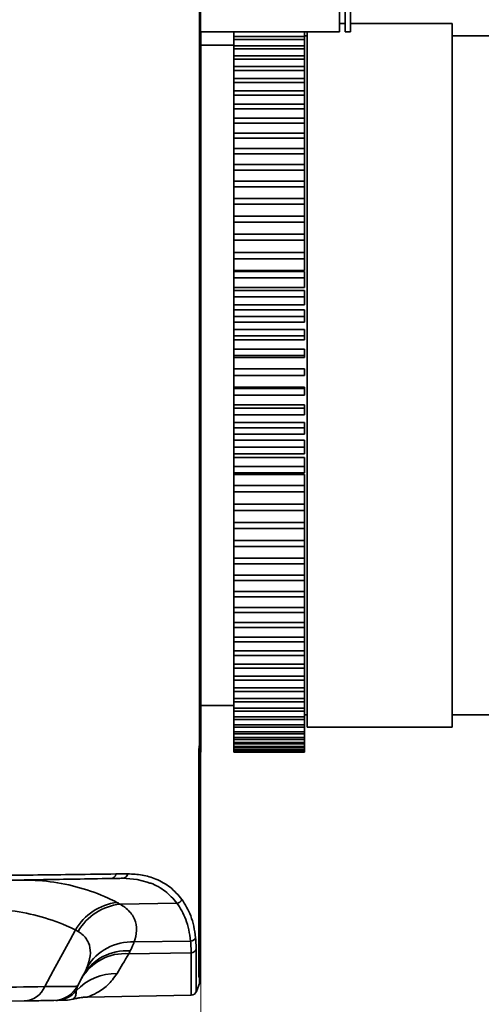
# Model space of a CAD drawing. Header units: millimetres. Extents: x 0 to 1118, y 0 to 864.
# Tile 77 of 250: x 224 to 245, y 437 to 482. Entities that reach past the tile are written whole.
import ezdxf

# ---------------------------------------------------------------- set-up
doc = ezdxf.new("R2010")
doc.units = ezdxf.units.MM
doc.styles.add('SLDTEXTSTYLE0', font='TXT', dxfattribs={"width": 0.605})
doc.dimstyles.new('SLDDIMSTYLE3', dxfattribs={"dimtxt": 4.233333, "dimasz": 4.572, "dimexe": 0, "dimexo": 0.0625, "dimgap": 1.058333, "dimtad": 0, "dimtih": 1, "dimtoh": 1, "dimdec": 1, "dimlfac": 4, "dimrnd": 1e-09, "dimzin": 4, "dimdsep": 46, "dimtxsty": 'SLDTEXTSTYLE0', "dimsah": 1, "dimcen": 0.09, "dimadec": 0, "dimazin": 1, "dimtfac": 1, "dimtofl": 0, "dimtmove": 0, "dimatfit": 3, "dimfxl": 1, "dimfrac": 2, "dimtolj": 1, "dimtzin": 12, "dimarcsym": 0})
doc.dimstyles.new('SLDDIMSTYLE5', dxfattribs={"dimtxt": 4.233333, "dimasz": 4.572, "dimexe": 0, "dimexo": 0.0625, "dimgap": 1.058333, "dimtad": 0, "dimtih": 1, "dimtoh": 1, "dimdec": 1, "dimlfac": 4, "dimrnd": 1e-09, "dimzin": 12, "dimdsep": 46, "dimtxsty": 'SLDTEXTSTYLE0', "dimsah": 1, "dimcen": 0.09, "dimadec": 0, "dimazin": 3, "dimtfac": 1, "dimtofl": 0, "dimtmove": 0, "dimatfit": 3, "dimfxl": 1, "dimfrac": 2, "dimtolj": 1, "dimtzin": 12, "dimarcsym": 0})

# ---------------------------------------------------------------- blocks, each defined once
blk = doc.blocks.new('_D_11')
at = {"color": 7, "linetype": 'Continuous', "lineweight": 0}
for p, q in [((231.805, 449.405), (231.805, 413.606)), ((213.923, 433.618), (213.923, 413.606)), ((257.162, 418.455), (255.707, 418.455)), ((255.707, 418.455), (255.707, 411.958)), ((265.246, 418.455), (266.701, 418.455)), ((266.701, 418.455), (266.701, 411.958)), ((213.923, 415.207), (231.805, 415.207)), ((231.805, 415.207), (241.964, 415.207)), ((255.707, 411.958), (257.162, 411.958)), ((266.701, 411.958), (265.246, 411.958))]:
    blk.add_line(p, q, dxfattribs=at)
at = {"color": 7, "linetype": 'Continuous', "lineweight": 18}
for points in [[(213.923, 415.207), (218.495, 414.445), (218.495, 415.969)], [(231.805, 415.207), (227.233, 415.969), (227.233, 414.445)]]:
    blk.add_solid(points, dxfattribs=at)
at = {"color": 7, "linetype": 'Continuous', "lineweight": 18, "char_height": 4.2333, "attachment_point": 1, "style": 'SLDTEXTSTYLE0'}
for s, insert in [('71.5', (242.933, 417.415)), ('2.8', (257.162, 417.415))]:
    blk.add_mtext(s, dxfattribs=dict(at, insert=insert))
blk = doc.blocks.new('_D_12')
at = {"color": 7, "linetype": 'Continuous', "lineweight": 0}
for p, q in [((156.168, 534.567), (154.713, 534.567)), ((154.713, 534.567), (154.713, 528.07)), ((167.486, 534.567), (168.942, 534.567)), ((168.942, 534.567), (168.942, 528.07)), ((77.298, 503.387), (77.298, 532.919)), ((231.805, 451.829), (231.805, 532.919)), ((77.298, 531.319), (137.737, 531.319)), ((231.805, 531.319), (171.366, 531.319)), ((154.713, 528.07), (156.168, 528.07)), ((168.942, 528.07), (167.486, 528.07))]:
    blk.add_line(p, q, dxfattribs=at)
at = {"color": 7, "linetype": 'Continuous', "lineweight": 18}
for points in [[(77.298, 531.319), (81.87, 530.557), (81.87, 532.081)], [(231.805, 531.319), (227.233, 532.081), (227.233, 530.557)]]:
    blk.add_solid(points, dxfattribs=at)
at = {"color": 7, "linetype": 'Continuous', "lineweight": 18, "char_height": 4.2333, "attachment_point": 1, "style": 'SLDTEXTSTYLE0'}
for s, insert in [('618.0', (138.706, 533.527)), ('24.3', (156.168, 533.527))]:
    blk.add_mtext(s, dxfattribs=dict(at, insert=insert))

msp = doc.modelspace()

# ---------------------------------------------------------------- linework, layer by layer
at = {"color": 7, "linetype": 'Continuous', "lineweight": 35}
for p, q in [((238.105, 486.776), (238.105, 481.474)), ((238.355, 481.474), (238.355, 486.776)), ((238.605, 486.776), (238.605, 481.474)), ((238.355, 481.849), (238.105, 481.849)), ((243.228, 481.849), (238.605, 481.849)), ((243.228, 465.849), (243.228, 481.849)), ((231.744, 481.474), (238.105, 481.474)), ((231.805, 481.474), (231.805, 481.255)), ((233.305, 481.474), (233.305, 481.255)), ((236.507, 481.255), (236.507, 481.474)), ((236.637, 465.849), (236.637, 481.474)), ((238.605, 481.474), (238.355, 481.474)), ((231.805, 481.255), (231.744, 481.255)), ((231.805, 481.121), (231.744, 481.121)), ((231.805, 481.255), (231.805, 481.121)), ((231.805, 481.121), (231.805, 480.84)), ((236.507, 481.255), (233.305, 481.255)), ((233.305, 481.255), (233.305, 481.121)), ((236.507, 481.121), (233.305, 481.121)), ((233.305, 481.121), (233.305, 480.84)), ((236.637, 481.287), (236.507, 481.287)), ((236.507, 481.121), (236.507, 481.255)), ((236.507, 480.84), (236.507, 481.121)), ((257.93, 481.287), (243.228, 481.287)), ((231.805, 480.84), (231.744, 480.84)), ((231.805, 480.693), (231.744, 480.693)), ((233.305, 480.859), (231.805, 480.859)), ((231.805, 480.84), (231.805, 480.693)), ((231.805, 480.693), (231.805, 480.385)), ((236.507, 480.84), (233.305, 480.84)), ((233.305, 480.84), (233.305, 480.693)), ((236.507, 480.693), (233.305, 480.693)), ((233.305, 480.693), (233.305, 480.385)), ((236.507, 480.693), (236.507, 480.84)), ((236.507, 480.385), (236.507, 480.693)), ((231.805, 480.385), (231.744, 480.385)), ((231.805, 480.224), (231.744, 480.224)), ((231.805, 480.385), (231.805, 480.224)), ((231.805, 480.224), (231.805, 479.89)), ((236.507, 480.385), (233.305, 480.385)), ((233.305, 480.385), (233.305, 480.224)), ((236.507, 480.224), (233.305, 480.224)), ((233.305, 480.224), (233.305, 479.89)), ((236.507, 480.224), (236.507, 480.385)), ((236.507, 479.89), (236.507, 480.224)), ((231.805, 479.89), (231.744, 479.89)), ((231.805, 479.716), (231.744, 479.716)), ((231.805, 479.89), (231.805, 479.716)), ((231.805, 479.716), (231.805, 479.356)), ((236.507, 479.89), (233.305, 479.89)), ((233.305, 479.89), (233.305, 479.716)), ((236.507, 479.716), (233.305, 479.716)), ((233.305, 479.716), (233.305, 479.356)), ((236.507, 479.716), (236.507, 479.89)), ((236.507, 479.356), (236.507, 479.716)), ((231.805, 479.356), (231.744, 479.356)), ((231.805, 479.17), (231.744, 479.17)), ((231.805, 479.356), (231.805, 479.17)), ((231.805, 479.17), (231.805, 478.785)), ((236.507, 479.356), (233.305, 479.356)), ((233.305, 479.356), (233.305, 479.17)), ((236.507, 479.17), (233.305, 479.17)), ((233.305, 479.17), (233.305, 478.785)), ((236.507, 479.17), (236.507, 479.356)), ((236.507, 478.785), (236.507, 479.17)), ((231.805, 478.785), (231.744, 478.785)), ((231.805, 478.785), (231.805, 478.587)), ((236.507, 478.785), (233.305, 478.785)), ((233.305, 478.785), (233.305, 478.587)), ((236.507, 478.587), (236.507, 478.785)), ((231.805, 478.587), (231.744, 478.587)), ((231.805, 478.587), (231.805, 478.179)), ((236.507, 478.587), (233.305, 478.587)), ((233.305, 478.587), (233.305, 478.179)), ((236.507, 478.179), (236.507, 478.587)), ((231.805, 478.179), (231.744, 478.179)), ((231.805, 477.969), (231.744, 477.969)), ((231.805, 478.179), (231.805, 477.969)), ((231.805, 477.969), (231.805, 477.539)), ((236.507, 478.179), (233.305, 478.179)), ((233.305, 478.179), (233.305, 477.969)), ((236.507, 477.969), (233.305, 477.969)), ((233.305, 477.969), (233.305, 477.539)), ((236.507, 477.969), (236.507, 478.179)), ((236.507, 477.539), (236.507, 477.969)), ((231.805, 477.539), (231.744, 477.539)), ((231.805, 477.539), (231.805, 477.318)), ((236.507, 477.539), (233.305, 477.539)), ((233.305, 477.539), (233.305, 477.318)), ((236.507, 477.318), (236.507, 477.539)), ((231.805, 477.318), (231.744, 477.318)), ((231.805, 477.318), (231.805, 476.867)), ((236.507, 477.318), (233.305, 477.318)), ((233.305, 477.318), (233.305, 476.867)), ((236.507, 476.867), (236.507, 477.318)), ((231.805, 476.867), (231.744, 476.867)), ((231.805, 476.636), (231.744, 476.636)), ((231.805, 476.867), (231.805, 476.636)), ((231.805, 476.636), (231.805, 476.164)), ((236.507, 476.867), (233.305, 476.867)), ((233.305, 476.867), (233.305, 476.636)), ((236.507, 476.636), (233.305, 476.636)), ((233.305, 476.636), (233.305, 476.164)), ((236.507, 476.636), (236.507, 476.867)), ((236.507, 476.164), (236.507, 476.636)), ((231.805, 476.164), (231.744, 476.164)), ((231.805, 476.164), (231.805, 475.924)), ((236.507, 476.164), (233.305, 476.164)), ((233.305, 476.164), (233.305, 475.924)), ((236.507, 475.924), (236.507, 476.164)), ((231.805, 475.924), (231.744, 475.924)), ((231.805, 475.924), (231.805, 475.434)), ((236.507, 475.924), (233.305, 475.924)), ((233.305, 475.924), (233.305, 475.434)), ((236.507, 475.434), (236.507, 475.924)), ((231.805, 475.434), (231.744, 475.434)), ((231.805, 475.184), (231.744, 475.184)), ((231.805, 475.434), (231.805, 475.184)), ((231.805, 475.184), (231.805, 474.7)), ((236.507, 475.434), (233.305, 475.434)), ((233.305, 475.434), (233.305, 475.184)), ((236.507, 475.184), (233.305, 475.184)), ((233.305, 475.184), (233.305, 474.677)), ((236.507, 475.184), (236.507, 475.434)), ((236.507, 474.677), (236.507, 475.184)), ((231.744, 474.7), (231.805, 474.7)), ((231.805, 474.677), (231.744, 474.677)), ((231.805, 474.677), (231.805, 474.419)), ((236.507, 474.677), (233.305, 474.677)), ((233.305, 474.677), (233.305, 474.419)), ((236.507, 474.419), (236.507, 474.677)), ((231.805, 474.419), (231.744, 474.419)), ((231.805, 474.419), (231.805, 473.974)), ((236.507, 474.419), (233.305, 474.419)), ((233.305, 474.419), (233.305, 473.896)), ((236.507, 473.896), (236.507, 474.419)), ((231.744, 473.974), (231.805, 473.974)), ((231.805, 473.896), (231.744, 473.896)), ((231.805, 473.974), (231.805, 473.896)), ((231.805, 473.896), (231.805, 473.631)), ((236.507, 473.896), (233.305, 473.896)), ((233.305, 473.896), (233.305, 473.631)), ((236.507, 473.631), (236.507, 473.896)), ((231.805, 473.631), (231.744, 473.631)), ((231.805, 473.631), (231.805, 473.227)), ((236.507, 473.631), (233.305, 473.631)), ((233.305, 473.631), (233.305, 473.093)), ((236.507, 473.093), (236.507, 473.631)), ((231.744, 473.227), (231.805, 473.227)), ((231.805, 473.093), (231.744, 473.093)), ((231.805, 473.227), (231.805, 473.093)), ((231.805, 473.093), (231.805, 472.821)), ((236.507, 473.093), (233.305, 473.093)), ((233.305, 473.093), (233.305, 472.821)), ((236.507, 472.821), (236.507, 473.093)), ((231.805, 472.821), (231.744, 472.821)), ((231.744, 472.459), (231.805, 472.459)), ((231.805, 472.821), (231.805, 472.459)), ((231.805, 472.459), (231.805, 472.27)), ((236.507, 472.821), (233.305, 472.821)), ((233.305, 472.821), (233.305, 472.27)), ((236.507, 472.27), (236.507, 472.821)), ((231.805, 472.27), (231.744, 472.27)), ((231.805, 471.992), (231.744, 471.992)), ((231.805, 472.27), (231.805, 471.992)), ((231.805, 471.992), (231.805, 471.673)), ((236.507, 472.27), (233.305, 472.27)), ((233.305, 472.27), (233.305, 471.992)), ((236.507, 471.992), (233.305, 471.992)), ((233.305, 471.992), (233.305, 471.43)), ((236.507, 471.992), (236.507, 472.27)), ((236.507, 471.43), (236.507, 471.992)), ((231.744, 471.673), (231.805, 471.673)), ((231.805, 471.673), (231.805, 471.43)), ((231.805, 471.43), (231.744, 471.43)), ((231.805, 471.146), (231.744, 471.146)), ((231.805, 471.43), (231.805, 471.146)), ((231.805, 471.146), (231.805, 470.871)), ((236.507, 471.43), (233.305, 471.43)), ((233.305, 471.43), (233.305, 471.146)), ((236.507, 471.146), (233.305, 471.146)), ((233.305, 471.146), (233.305, 470.62)), ((236.507, 471.146), (236.507, 471.43)), ((236.507, 470.62), (236.507, 471.146)), ((231.744, 470.871), (231.805, 470.871)), ((231.805, 470.871), (231.805, 470.574)), ((231.805, 470.574), (231.744, 470.574)), ((231.805, 470.285), (231.744, 470.285)), ((231.805, 470.574), (231.805, 470.285)), ((231.805, 470.285), (231.805, 470.055)), ((233.305, 470.62), (236.507, 470.62)), ((233.305, 470.62), (233.305, 470.574)), ((236.507, 470.574), (233.305, 470.574)), ((233.305, 470.574), (233.305, 470.285)), ((236.507, 470.285), (233.305, 470.285)), ((233.305, 470.285), (233.305, 469.845)), ((236.507, 470.285), (236.507, 470.574)), ((236.507, 469.845), (236.507, 470.285)), ((231.744, 470.055), (231.805, 470.055)), ((231.805, 470.055), (231.805, 469.705)), ((233.305, 469.845), (236.507, 469.845)), ((233.305, 469.845), (233.305, 469.705)), ((231.805, 469.705), (231.744, 469.705)), ((231.805, 469.413), (231.744, 469.413)), ((231.805, 469.705), (231.805, 469.413)), ((231.805, 469.413), (231.805, 469.228)), ((236.507, 469.705), (233.305, 469.705)), ((233.305, 469.705), (233.305, 469.413)), ((236.507, 469.413), (233.305, 469.413)), ((233.305, 469.413), (233.305, 469.059)), ((236.507, 469.413), (236.507, 469.705)), ((236.507, 469.059), (236.507, 469.413)), ((231.744, 469.228), (231.805, 469.228)), ((231.805, 469.228), (231.805, 468.826)), ((233.305, 469.059), (236.507, 469.059)), ((233.305, 469.059), (233.305, 468.826)), ((231.805, 468.826), (231.744, 468.826)), ((231.805, 468.531), (231.744, 468.531)), ((231.805, 468.826), (231.805, 468.531)), ((231.805, 468.531), (231.805, 468.391)), ((236.507, 468.826), (233.305, 468.826)), ((233.305, 468.826), (233.305, 468.531)), ((236.507, 468.531), (233.305, 468.531)), ((233.305, 468.531), (233.305, 468.264)), ((236.507, 468.531), (236.507, 468.826)), ((236.507, 468.264), (236.507, 468.531)), ((231.744, 468.391), (231.805, 468.391)), ((231.805, 468.391), (231.805, 467.938)), ((233.305, 468.264), (236.507, 468.264)), ((233.305, 468.264), (233.305, 467.938)), ((231.805, 467.938), (231.744, 467.938)), ((231.805, 467.641), (231.744, 467.641)), ((231.744, 467.548), (231.805, 467.548)), ((231.805, 467.938), (231.805, 467.641)), ((231.805, 467.641), (231.805, 467.548)), ((231.805, 467.548), (231.805, 467.045)), ((236.507, 467.938), (233.305, 467.938)), ((233.305, 467.938), (233.305, 467.641)), ((236.507, 467.641), (233.305, 467.641)), ((233.305, 467.641), (233.305, 467.463)), ((236.507, 467.641), (236.507, 467.938)), ((236.507, 467.463), (236.507, 467.641)), ((233.305, 467.463), (236.507, 467.463)), ((233.305, 467.463), (233.305, 467.045)), ((231.805, 467.045), (231.744, 467.045)), ((231.805, 466.746), (231.744, 466.746)), ((231.744, 466.7), (231.805, 466.7)), ((231.805, 467.045), (231.805, 466.746)), ((231.805, 466.746), (231.805, 466.7)), ((231.805, 466.7), (231.805, 466.133)), ((236.507, 467.045), (233.305, 467.045)), ((233.305, 467.045), (233.305, 466.746)), ((236.507, 466.746), (233.305, 466.746)), ((233.305, 466.746), (233.305, 466.657)), ((233.305, 466.657), (236.507, 466.657)), ((233.305, 466.657), (233.305, 466.119)), ((236.507, 466.746), (236.507, 467.045)), ((236.507, 466.657), (236.507, 466.746)), ((231.805, 466.148), (231.744, 466.148)), ((231.805, 465.849), (231.744, 465.849)), ((231.805, 466.148), (231.805, 465.849)), ((231.805, 465.849), (231.805, 465.282)), ((236.507, 466.148), (233.305, 466.148)), ((233.305, 466.148), (233.305, 465.849)), ((236.507, 465.849), (233.305, 465.849)), ((233.305, 465.849), (233.305, 465.31)), ((236.507, 465.849), (236.507, 466.148)), ((236.637, 449.849), (236.637, 465.849)), ((243.228, 449.849), (243.228, 465.849)), ((231.805, 465.282), (231.744, 465.282)), ((231.805, 465.282), (231.805, 465.251)), ((236.507, 465.31), (233.305, 465.31)), ((233.305, 465.31), (233.305, 465.251)), ((236.507, 465.251), (236.507, 465.31)), ((231.805, 465.251), (231.744, 465.251)), ((231.805, 464.952), (231.744, 464.952)), ((231.805, 465.251), (231.805, 464.952)), ((231.805, 464.952), (231.805, 464.433)), ((236.507, 465.251), (233.305, 465.251)), ((233.305, 465.251), (233.305, 464.952)), ((236.507, 464.952), (233.305, 464.952)), ((233.305, 464.952), (233.305, 464.504)), ((236.507, 464.952), (236.507, 465.251)), ((231.805, 464.433), (231.744, 464.433)), ((231.805, 464.433), (231.805, 464.355)), ((236.507, 464.504), (233.305, 464.504)), ((233.305, 464.504), (233.305, 464.355)), ((236.507, 464.355), (236.507, 464.504)), ((231.805, 464.355), (231.744, 464.355)), ((231.805, 464.058), (231.744, 464.058)), ((231.805, 464.355), (231.805, 464.058)), ((231.805, 464.058), (231.805, 463.588)), ((236.507, 464.355), (233.305, 464.355)), ((233.305, 464.355), (233.305, 464.058)), ((236.507, 464.058), (233.305, 464.058)), ((233.305, 464.058), (233.305, 463.701)), ((236.507, 464.058), (236.507, 464.355)), ((231.805, 463.588), (231.744, 463.588)), ((231.805, 463.588), (231.805, 463.464)), ((236.507, 463.701), (233.305, 463.701)), ((233.305, 463.701), (233.305, 463.464)), ((236.507, 463.464), (236.507, 463.701)), ((231.805, 463.464), (231.744, 463.464)), ((231.805, 463.168), (231.744, 463.168)), ((231.805, 463.464), (231.805, 463.168)), ((231.805, 463.168), (231.805, 462.749)), ((236.507, 463.464), (233.305, 463.464)), ((233.305, 463.464), (233.305, 463.168)), ((236.507, 463.168), (233.305, 463.168)), ((233.305, 463.168), (233.305, 462.904)), ((236.507, 463.168), (236.507, 463.464)), ((231.805, 462.749), (231.744, 462.749)), ((231.805, 462.749), (231.805, 462.579)), ((236.507, 462.904), (233.305, 462.904)), ((233.305, 462.904), (233.305, 462.579)), ((236.507, 462.579), (236.507, 462.904)), ((231.805, 462.579), (231.744, 462.579)), ((231.805, 462.286), (231.744, 462.286)), ((231.805, 462.579), (231.805, 462.286)), ((231.805, 462.286), (231.805, 461.918)), ((236.507, 462.579), (233.305, 462.579)), ((233.305, 462.579), (233.305, 462.286)), ((236.507, 462.286), (233.305, 462.286)), ((233.305, 462.286), (233.305, 462.115)), ((236.507, 462.286), (236.507, 462.579)), ((231.805, 461.918), (231.744, 461.918)), ((231.805, 461.703), (231.744, 461.703)), ((231.805, 461.918), (231.805, 461.703)), ((231.805, 461.703), (231.805, 461.413)), ((236.507, 462.115), (233.305, 462.115)), ((233.305, 462.115), (233.305, 461.703)), ((236.507, 461.703), (233.305, 461.703)), ((233.305, 461.703), (233.305, 461.413)), ((236.507, 461.703), (236.507, 462.115)), ((236.507, 461.413), (236.507, 461.703)), ((231.805, 461.413), (231.744, 461.413)), ((231.805, 461.413), (231.805, 461.098)), ((236.507, 461.413), (233.305, 461.413)), ((233.305, 461.413), (233.305, 461.336)), ((236.507, 461.336), (233.305, 461.336)), ((233.305, 461.336), (233.305, 460.838)), ((236.507, 460.838), (236.507, 461.336)), ((231.805, 461.098), (231.744, 461.098)), ((231.805, 460.838), (231.744, 460.838)), ((231.805, 461.098), (231.805, 460.838)), ((231.805, 460.838), (231.805, 460.553)), ((236.507, 460.838), (233.305, 460.838)), ((233.305, 460.838), (233.305, 460.553)), ((236.507, 460.553), (236.507, 460.838)), ((231.805, 460.553), (231.744, 460.553)), ((231.805, 460.553), (231.805, 460.291)), ((236.507, 460.553), (233.305, 460.553)), ((233.305, 460.553), (233.305, 459.987)), ((236.507, 459.987), (236.507, 460.553)), ((231.805, 460.291), (231.744, 460.291)), ((231.805, 459.987), (231.744, 459.987)), ((231.805, 460.291), (231.805, 459.987)), ((231.805, 459.987), (231.805, 459.707)), ((236.507, 459.987), (233.305, 459.987)), ((233.305, 459.987), (233.305, 459.707)), ((236.507, 459.707), (236.507, 459.987)), ((231.805, 459.707), (231.744, 459.707)), ((231.805, 459.5), (231.744, 459.5)), ((231.805, 459.707), (231.805, 459.5)), ((231.805, 459.5), (231.805, 459.152)), ((236.507, 459.707), (233.305, 459.707)), ((233.305, 459.707), (233.305, 459.152)), ((236.507, 459.152), (236.507, 459.707)), ((231.805, 459.152), (231.744, 459.152)), ((231.805, 459.152), (231.805, 458.878)), ((236.507, 459.152), (233.305, 459.152)), ((233.305, 459.152), (233.305, 458.878)), ((236.507, 458.878), (236.507, 459.152)), ((231.805, 458.878), (231.744, 458.878)), ((231.805, 458.726), (231.744, 458.726)), ((231.805, 458.878), (231.805, 458.726)), ((231.805, 458.726), (231.805, 458.335)), ((236.507, 458.878), (233.305, 458.878)), ((233.305, 458.878), (233.305, 458.335)), ((236.507, 458.335), (236.507, 458.878)), ((231.805, 458.335), (231.745, 458.335)), ((231.805, 458.335), (231.805, 458.068)), ((236.507, 458.335), (233.305, 458.335)), ((233.305, 458.335), (233.305, 458.068)), ((236.507, 458.068), (236.507, 458.335)), ((231.805, 458.068), (231.745, 458.068)), ((231.805, 457.971), (231.745, 457.971)), ((231.805, 458.068), (231.805, 457.971)), ((231.805, 457.971), (231.805, 457.539)), ((236.507, 458.068), (233.305, 458.068)), ((233.305, 458.068), (233.305, 457.539)), ((236.507, 457.539), (236.507, 458.068)), ((231.805, 457.539), (231.745, 457.539)), ((231.805, 457.279), (231.745, 457.279)), ((231.805, 457.238), (231.745, 457.238)), ((231.805, 457.539), (231.805, 457.279)), ((231.805, 457.279), (231.805, 457.238)), ((231.805, 457.238), (231.805, 456.766)), ((236.507, 457.539), (233.305, 457.539)), ((233.305, 457.539), (233.305, 457.279)), ((236.507, 457.279), (233.305, 457.279)), ((233.305, 457.279), (233.305, 456.766)), ((236.507, 457.279), (236.507, 457.539)), ((236.507, 456.766), (236.507, 457.279)), ((231.805, 456.766), (231.745, 456.766)), ((231.805, 456.766), (231.805, 456.514)), ((236.507, 456.766), (233.305, 456.766)), ((233.305, 456.766), (233.305, 456.514)), ((236.507, 456.514), (236.507, 456.766)), ((231.805, 456.514), (231.745, 456.514)), ((231.805, 456.514), (231.805, 456.018)), ((236.507, 456.514), (233.305, 456.514)), ((233.305, 456.514), (233.305, 456.018)), ((236.507, 456.018), (236.507, 456.514)), ((231.805, 456.018), (231.745, 456.018)), ((231.805, 456.018), (231.805, 455.774)), ((236.507, 456.018), (233.305, 456.018)), ((233.305, 456.018), (233.305, 455.774)), ((236.507, 455.774), (236.507, 456.018)), ((231.805, 455.774), (231.745, 455.774)), ((231.805, 455.774), (231.805, 455.297)), ((236.507, 455.774), (233.305, 455.774)), ((233.305, 455.774), (233.305, 455.297)), ((236.507, 455.297), (236.507, 455.774)), ((231.805, 455.297), (231.745, 455.297)), ((231.805, 455.063), (231.745, 455.063)), ((231.805, 455.297), (231.805, 455.063)), ((231.805, 455.063), (231.805, 454.604)), ((236.507, 455.297), (233.305, 455.297)), ((233.305, 455.297), (233.305, 455.063)), ((236.507, 455.063), (233.305, 455.063)), ((233.305, 455.063), (233.305, 454.604)), ((236.507, 455.063), (236.507, 455.297)), ((236.507, 454.604), (236.507, 455.063)), ((231.805, 454.604), (231.745, 454.604)), ((231.805, 454.604), (231.805, 454.38)), ((236.507, 454.604), (233.305, 454.604)), ((233.305, 454.604), (233.305, 454.38)), ((236.507, 454.38), (236.507, 454.604)), ((231.805, 454.38), (231.745, 454.38)), ((231.805, 454.38), (231.805, 453.943)), ((236.507, 454.38), (233.305, 454.38)), ((233.305, 454.38), (233.305, 453.943)), ((236.507, 453.943), (236.507, 454.38)), ((231.805, 453.943), (231.745, 453.943)), ((231.805, 453.729), (231.745, 453.729)), ((231.805, 453.943), (231.805, 453.729)), ((231.805, 453.729), (231.805, 453.314)), ((236.507, 453.943), (233.305, 453.943)), ((233.305, 453.943), (233.305, 453.729)), ((236.507, 453.729), (233.305, 453.729)), ((233.305, 453.729), (233.305, 453.314)), ((236.507, 453.729), (236.507, 453.943)), ((236.507, 453.314), (236.507, 453.729)), ((231.805, 453.314), (231.745, 453.314)), ((231.805, 453.314), (231.805, 453.112)), ((236.507, 453.314), (233.305, 453.314)), ((233.305, 453.314), (233.305, 453.112)), ((236.507, 453.112), (236.507, 453.314)), ((231.805, 453.112), (231.745, 453.112)), ((231.805, 453.112), (231.805, 452.719)), ((236.507, 453.112), (233.305, 453.112)), ((233.305, 453.112), (233.305, 452.719)), ((236.507, 452.719), (236.507, 453.112)), ((231.805, 452.719), (231.745, 452.719)), ((231.805, 452.529), (231.745, 452.529)), ((231.805, 452.719), (231.805, 452.529)), ((231.805, 452.529), (231.805, 452.16)), ((236.507, 452.719), (233.305, 452.719)), ((233.305, 452.719), (233.305, 452.529)), ((236.507, 452.529), (233.305, 452.529)), ((233.305, 452.529), (233.305, 452.16)), ((236.507, 452.529), (236.507, 452.719)), ((236.507, 452.16), (236.507, 452.529)), ((231.805, 452.16), (231.745, 452.16)), ((231.805, 451.982), (231.745, 451.982)), ((231.805, 452.16), (231.805, 451.982)), ((231.805, 451.982), (231.805, 451.639)), ((236.507, 452.16), (233.305, 452.16)), ((233.305, 452.16), (233.305, 451.982)), ((236.507, 451.982), (233.305, 451.982)), ((233.305, 451.982), (233.305, 451.639)), ((236.507, 451.982), (236.507, 452.16)), ((236.507, 451.639), (236.507, 451.982)), ((231.805, 451.639), (231.745, 451.639)), ((231.805, 451.474), (231.745, 451.474)), ((231.805, 451.639), (231.805, 451.474)), ((231.805, 451.474), (231.805, 451.157)), ((236.507, 451.639), (233.305, 451.639)), ((233.305, 451.639), (233.305, 451.474)), ((236.507, 451.474), (233.305, 451.474)), ((233.305, 451.474), (233.305, 451.157)), ((236.507, 451.474), (236.507, 451.639)), ((236.507, 451.157), (236.507, 451.474)), ((231.805, 451.157), (231.745, 451.157)), ((231.805, 451.005), (231.745, 451.005)), ((231.805, 451.157), (231.805, 451.005)), ((231.805, 451.005), (231.805, 450.715)), ((236.507, 451.157), (233.305, 451.157)), ((233.305, 451.157), (233.305, 451.005)), ((236.507, 451.005), (233.305, 451.005)), ((233.305, 451.005), (233.305, 450.715)), ((236.507, 451.005), (236.507, 451.157)), ((236.507, 450.715), (236.507, 451.005)), ((231.805, 450.715), (231.745, 450.715)), ((231.805, 450.577), (231.745, 450.577)), ((231.805, 450.84), (233.305, 450.84)), ((231.805, 450.715), (231.805, 450.577)), ((231.805, 450.577), (231.805, 450.315)), ((236.507, 450.715), (233.305, 450.715)), ((233.305, 450.715), (233.305, 450.577)), ((236.507, 450.577), (233.305, 450.577)), ((233.305, 450.577), (233.305, 450.315)), ((236.507, 450.577), (236.507, 450.715)), ((236.507, 450.315), (236.507, 450.577)), ((231.805, 450.315), (231.745, 450.315)), ((231.805, 450.191), (231.745, 450.191)), ((231.805, 450.315), (231.805, 450.191)), ((231.805, 450.191), (231.805, 449.957)), ((236.507, 450.315), (233.305, 450.315)), ((233.305, 450.315), (233.305, 450.191)), ((236.507, 450.191), (233.305, 450.191)), ((233.305, 450.191), (233.305, 449.957)), ((236.507, 450.412), (236.637, 450.412)), ((236.507, 450.191), (236.507, 450.315)), ((236.507, 449.957), (236.507, 450.191)), ((243.228, 450.412), (257.93, 450.412)), ((231.805, 449.957), (231.745, 449.957)), ((231.805, 449.847), (231.745, 449.847)), ((231.805, 449.643), (231.745, 449.643)), ((231.805, 449.957), (231.805, 449.847)), ((231.805, 449.847), (231.805, 449.643)), ((231.805, 449.643), (231.805, 449.548)), ((236.507, 449.957), (233.305, 449.957)), ((233.305, 449.957), (233.305, 449.847)), ((236.507, 449.847), (233.305, 449.847)), ((233.305, 449.847), (233.305, 449.643)), ((236.507, 449.643), (233.305, 449.643)), ((233.305, 449.643), (233.305, 449.548)), ((236.507, 449.847), (236.507, 449.957)), ((236.507, 449.643), (236.507, 449.847)), ((236.507, 449.548), (236.507, 449.643)), ((236.637, 449.849), (243.228, 449.849)), ((231.805, 449.548), (231.745, 449.548)), ((231.745, 449.115), (231.745, 449.406)), ((231.763, 449.18), (231.763, 449.455)), ((231.805, 449.548), (231.805, 449.373)), ((231.805, 449.373), (231.805, 449.293)), ((231.805, 449.293), (231.805, 449.148)), ((236.507, 449.548), (233.305, 449.548)), ((233.305, 449.548), (233.305, 449.373)), ((236.507, 449.373), (233.305, 449.373)), ((233.305, 449.373), (233.305, 449.293)), ((236.507, 449.293), (233.305, 449.293)), ((233.305, 449.293), (233.305, 449.148)), ((236.507, 449.373), (236.507, 449.548)), ((236.507, 449.293), (236.507, 449.373)), ((236.507, 449.148), (236.507, 449.293)), ((231.712, 448.394), (231.712, 448.757)), ((231.805, 448.837), (231.729, 448.837)), ((231.729, 448.449), (231.729, 448.824)), ((231.805, 448.803), (231.729, 448.803)), ((231.805, 448.751), (231.729, 448.751)), ((231.805, 448.732), (231.729, 448.732)), ((231.805, 448.712), (231.729, 448.712)), ((231.805, 448.709), (231.729, 448.709)), ((231.805, 448.92), (231.735, 448.92)), ((231.76, 449.129), (231.76, 449.131)), ((231.805, 449.148), (231.805, 449.084)), ((231.805, 449.084), (231.805, 448.969)), ((231.805, 448.969), (231.805, 448.92)), ((231.805, 448.92), (231.805, 448.837)), ((231.805, 448.837), (231.805, 448.803)), ((231.805, 448.803), (231.805, 448.751)), ((231.805, 448.751), (231.805, 448.732)), ((231.805, 448.732), (231.805, 448.712)), ((231.805, 448.712), (231.805, 448.709)), ((236.507, 449.148), (233.305, 449.148)), ((233.305, 449.148), (233.305, 449.084)), ((236.507, 449.084), (233.305, 449.084)), ((233.305, 449.084), (233.305, 448.969)), ((236.507, 448.969), (233.305, 448.969)), ((233.305, 448.969), (233.305, 448.92)), ((236.507, 448.92), (233.305, 448.92)), ((233.305, 448.92), (233.305, 448.837)), ((236.507, 448.837), (233.305, 448.837)), ((233.305, 448.837), (233.305, 448.803)), ((236.507, 448.803), (233.305, 448.803)), ((233.305, 448.803), (233.305, 448.751)), ((236.507, 448.751), (233.305, 448.751)), ((233.305, 448.751), (233.305, 448.732)), ((236.507, 448.732), (233.305, 448.732)), ((233.305, 448.732), (233.305, 448.712)), ((236.507, 448.712), (233.305, 448.712)), ((233.305, 448.712), (233.305, 448.709)), ((236.507, 448.709), (233.305, 448.709)), ((236.507, 449.084), (236.507, 449.148)), ((236.507, 448.969), (236.507, 449.084)), ((236.507, 448.92), (236.507, 448.969)), ((236.507, 448.837), (236.507, 448.92)), ((236.507, 448.803), (236.507, 448.837)), ((236.507, 448.751), (236.507, 448.803)), ((236.507, 448.732), (236.507, 448.751)), ((236.507, 448.712), (236.507, 448.732)), ((236.507, 448.709), (236.507, 448.712)), ((230.714, 441.844), (228.133, 441.8)), ((226.226, 440.562), (226.11, 440.629)), ((231.335, 440.121), (228.772, 440.079)), ((231.361, 439.588), (228.528, 439.542)), ((231.589, 439.737), (231.59, 439.647)), ((226.443, 438.533), (226.191, 438.071)), ((231.715, 438.483), (231.715, 438.579)), ((231.732, 438.573), (231.731, 438.584)), ((231.732, 438.584), (231.732, 438.663)), ((226.191, 438.071), (226.145, 437.86)), ((231.61, 437.831), (231.76, 438.239)), ((226.635, 437.572), (231.362, 437.654)), ((223.771, 437.397), (221.198, 437.352)), ((225.985, 437.478), (225.988, 437.48))]:
    msp.add_line(p, q, dxfattribs=at)
at = {"color": 7, "linetype": 'Continuous', "lineweight": 35, "flags": 128}
for points in [[(231.763, 449.172), (231.763, 449.172), (231.763, 449.18)], [(231.712, 448.757), (231.727, 448.793), (231.729, 448.817)], [(231.745, 449.115), (231.758, 449.126), (231.76, 449.129)], [(229.359, 442.796), (228.909, 442.924), (228.247, 442.975), (228.247, 442.975), (228.247, 442.975)], [(224.713, 438.048), (225.098, 438.76), (225.862, 440.171), (226.11, 440.629)], [(231.362, 437.679), (231.362, 437.672), (231.362, 437.851), (231.362, 438.224), (231.361, 438.807), (231.361, 439.588), (231.361, 439.588), (231.361, 439.588)], [(231.715, 438.483), (231.73, 438.54), (231.732, 438.573)], [(231.764, 438.612), (231.764, 438.6), (231.764, 438.597)]]:
    msp.add_lwpolyline(points, dxfattribs=at)
at = {"color": 7, "linetype": 'Continuous', "lineweight": 35}
for centre, radius, start, end in [((231.662, 449.173), 0.102, 325.568, 359.2474), ((231.513, 449.172), 0.25, 350.2141, 0.0032), ((227.706, 443.209), 0.244, 271.7469, 350.6379), ((228.239, 443.218), 0.244, 271.7383, 349.8736), ((230.7, 442.1), 0.257, 273.0825, 340.9776), ((228.301, 439.368), 2.528, 97.0092, 150.0715), ((228.423, 439.264), 2.552, 96.5348, 149.4479), ((231.331, 440.374), 0.253, 270.8567, 336.8089), ((228.672, 437.696), 2.385, 87.585, 148.6982), ((228.342, 437.283), 2.266, 85.3067, 150.1646), ((228.417, 437.404), 2.274, 85.5183, 150.2188), ((231.361, 439.838), 0.25, 269.9295, 336.1469), ((227.918, 436.247), 2.397, 88.1744, 137.71), ((231.514, 438.597), 0.25, 0.0001, 35.2696), ((231.523, 438.587), 0.238, 340.6303, 34.8557), ((231.519, 438.597), 0.245, 338.6052, 359.9945), ((223.72, 438.478), 1.082, 272.6901, 336.6005), ((225.094, 438.67), 1.25, 271, 331.3895), ((231.514, 438.31), 0.25, 344.0922, 0.0072), ((225.198, 438.665), 1.243, 271.0246, 319.639), ((231.358, 437.904), 0.25, 271.9454, 344.3034), ((225.642, 438.68), 1.25, 270.9954, 286.1079)]:
    msp.add_arc(centre, radius, start, end, dxfattribs=at)
for points, knots in [([(231.745, 449.406), (231.745, 450.09), (231.745, 451.554), (231.745, 453.832), (231.745, 456.143), (231.745, 458.363), (231.744, 460.634), (231.744, 462.982), (231.744, 465.392), (231.744, 467.848), (231.744, 470.335), (231.744, 472.829), (231.744, 475.307), (231.744, 477.62), (231.744, 479.76), (231.744, 481.722), (231.744, 483.489), (231.744, 484.532), (231.744, 485.008)], [0, 0, 0, 0, 0.064883, 0.138847, 0.198804, 0.258975, 0.319146, 0.379102, 0.442322, 0.505667, 0.568886, 0.635643, 0.702549, 0.769306, 0.829241, 0.889391, 0.949541, 1, 1, 1, 1]), ([(231.712, 448.757), (231.712, 448.789), (231.714, 448.898), (231.732, 449.026), (231.745, 449.115)], [0, 0, 0, 0, 0.2973752, 1, 1, 1, 1]), ([(231.73, 448.817), (231.731, 448.86), (231.732, 448.951), (231.751, 449.068), (231.762, 449.13)], [0, 0, 0, 0, 0.4699455, 1, 1, 1, 1]), ([(231.746, 448.719), (231.746, 448.676), (231.746, 448.013), (231.746, 446.843), (231.746, 445.214), (231.746, 443.731), (231.747, 442.404), (231.747, 441.258), (231.747, 440.279), (231.747, 439.485), (231.747, 438.945), (231.747, 438.747), (231.747, 438.681)], [0, 0, 0, 0, 0.008121, 0.12298, 0.237839, 0.356034, 0.474229, 0.589079, 0.703929, 0.822114, 0.9403, 1, 1, 1, 1]), ([(231.715, 438.579), (231.715, 438.671), (231.715, 438.902), (231.714, 439.47), (231.714, 440.277), (231.714, 441.281), (231.713, 442.46), (231.713, 443.794), (231.712, 445.285), (231.712, 446.813), (231.712, 447.908), (231.712, 448.394)], [0, 0, 0, 0, 0.077372, 0.194034, 0.310695, 0.430745, 0.550794, 0.66746, 0.784126, 0.90418, 1, 1, 1, 1]), ([(231.714, 440.518), (231.714, 440.519), (231.714, 440.782), (231.714, 441.472), (231.714, 442.593), (231.714, 443.906), (231.714, 445.372), (231.713, 446.928), (231.713, 448.056), (231.713, 448.595)], [0, 0, 0, 0, 0.000332, 0.169591, 0.338248, 0.50691, 0.676176, 0.845442, 1, 1, 1, 1]), ([(227.714, 442.966), (227.18, 442.956), (226.113, 442.938), (224.624, 442.912), (223.259, 442.888), (222.49, 442.874), (222.106, 442.868)], [0, 0, 0, 0, 0.249807, 0.499603, 0.749805, 1, 1, 1, 1]), ([(222.314, 443.099), (222.344, 443.1), (222.49, 443.102), (223.127, 443.11), (224.308, 443.125), (226.073, 443.148), (227.322, 443.162), (227.947, 443.17)], [0, 0, 0, 0, 0.01986, 0.099302, 0.417112, 0.708546, 1, 1, 1, 1]), ([(223.572, 442.893), (223.572, 442.893), (224.039, 442.901), (224.961, 442.853), (226.303, 442.58), (227.306, 442.218), (227.857, 441.944), (227.992, 441.877)], [0, 0, 0, 0, 0.000001, 0.300599, 0.60134, 0.90229, 1, 1, 1, 1]), ([(228.247, 442.975), (228.163, 442.973), (228.033, 442.971), (227.855, 442.968), (227.761, 442.966), (227.714, 442.966)], [0, 0, 0, 0, 0.468292, 0.734146, 1, 1, 1, 1]), ([(227.947, 443.17), (227.994, 443.17), (228.088, 443.171), (228.265, 443.173), (228.396, 443.175), (228.479, 443.175)], [0, 0, 0, 0, 0.265837, 0.531686, 1, 1, 1, 1]), ([(228.479, 443.175), (228.702, 443.166), (229.147, 443.147), (229.802, 442.945), (230.432, 442.602), (230.773, 442.212), (230.943, 442.017)], [0, 0, 0, 0, 0.231421, 0.46344, 0.73161, 1, 1, 1, 1]), ([(230.714, 441.844), (230.714, 441.844), (230.557, 442.053), (230.193, 442.404), (229.716, 442.702), (229.417, 442.781), (229.359, 442.796)], [0, 0, 0, 0, 0.0000022, 0.4467322, 0.8934407, 1, 1, 1, 1]), ([(230.943, 442.017), (231.09, 441.78), (231.313, 441.418), (231.492, 440.805), (231.54, 440.451), (231.564, 440.274)], [0, 0, 0, 0, 0.488306, 0.744129, 1, 1, 1, 1]), ([(226.11, 440.629), (225.973, 440.693), (225.412, 440.953), (224.394, 441.293), (223.036, 441.562), (222.097, 441.581), (221.628, 441.591)], [0, 0, 0, 0, 0.097594, 0.39835, 0.699163, 1, 1, 1, 1]), ([(227.992, 441.877), (228.04, 441.852), (228.088, 441.826), (228.133, 441.8), (228.133, 441.8)], [0, 0, 0, 0, 0.999963, 1, 1, 1, 1]), ([(228.133, 441.8), (228.133, 441.8), (228.21, 441.754), (228.465, 441.583), (228.77, 441.246), (228.913, 440.749), (228.858, 440.343), (228.784, 440.112), (228.772, 440.079), (228.772, 440.079)], [0, 0, 0, 0, 0.000002, 0.109329, 0.391435, 0.672609, 0.953753, 0.999998, 1, 1, 1, 1]), ([(231.335, 440.121), (231.335, 440.121), (231.317, 440.301), (231.261, 440.645), (231.082, 441.25), (230.875, 441.628), (230.714, 441.844), (230.714, 441.844)], [0, 0, 0, 0, 0.000002, 0.255779, 0.511561, 0.999998, 1, 1, 1, 1]), ([(226.634, 438.935), (226.646, 438.967), (226.732, 439.192), (226.815, 439.585), (226.733, 440.057), (226.502, 440.371), (226.286, 440.52), (226.226, 440.562)], [0, 0, 0, 0, 0.047166, 0.331551, 0.61248, 0.891965, 1, 1, 1, 1]), ([(231.564, 440.274), (231.571, 440.189), (231.582, 440.06), (231.588, 439.879), (231.589, 439.784), (231.589, 439.737)], [0, 0, 0, 0, 0.4894841, 0.7447423, 1, 1, 1, 1]), ([(228.772, 440.079), (228.772, 440.079), (228.76, 440.043), (228.728, 439.958), (228.671, 439.822), (228.62, 439.721), (228.595, 439.671)], [0, 0, 0, 0, 0.000013, 0.273366, 0.63676, 1, 1, 1, 1]), ([(231.361, 439.588), (231.36, 439.635), (231.36, 439.729), (231.353, 439.908), (231.343, 440.038), (231.335, 440.121), (231.335, 440.121)], [0, 0, 0, 0, 0.255255, 0.510511, 0.99999, 1, 1, 1, 1]), ([(228.528, 439.542), (228.528, 439.542), (228.325, 439.2), (228.16, 438.921), (227.994, 438.643)], [0, 0, 0, 0, 0.000005, 1, 1, 1, 1]), ([(228.595, 439.671), (228.572, 439.628), (228.55, 439.585), (228.528, 439.542), (228.528, 439.542)], [0, 0, 0, 0, 0.9999584, 1, 1, 1, 1]), ([(231.59, 439.647), (231.59, 439.414), (231.59, 438.917), (231.591, 438.372), (231.591, 437.991), (231.591, 437.813), (231.591, 437.833), (231.591, 437.838)], [0, 0, 0, 0, 0.202132, 0.431386, 0.667299, 0.903213, 1, 1, 1, 1]), ([(226.443, 438.533), (226.47, 438.583), (226.523, 438.683), (226.585, 438.816), (226.619, 438.899), (226.634, 438.935)], [0, 0, 0, 0, 0.364346, 0.727582, 1, 1, 1, 1]), ([(227.994, 438.643), (227.856, 438.453), (227.579, 438.073), (227.082, 437.753), (226.75, 437.613), (226.625, 437.572), (226.633, 437.575), (226.635, 437.576)], [0, 0, 0, 0, 0.293851, 0.589864, 0.825327, 0.945398, 1, 1, 1, 1]), ([(231.747, 438.508), (231.742, 438.498), (231.722, 438.465), (231.718, 438.475), (231.715, 438.483)], [0, 0, 0, 0, 0.285415, 1, 1, 1, 1]), ([(231.747, 438.239), (231.747, 438.236), (231.747, 438.218), (231.747, 438.333), (231.747, 438.473), (231.747, 438.508)], [0, 0, 0, 0, 0.134056, 0.783671, 1, 1, 1, 1]), ([(231.764, 438.31), (231.764, 438.312), (231.764, 438.318), (231.764, 438.394), (231.764, 438.496), (231.764, 438.594), (231.764, 438.612)], [0, 0, 0, 0, 0.191061, 0.554719, 0.920156, 1, 1, 1, 1]), ([(221.173, 437.986), (221.502, 437.992), (222.64, 438.012), (223.852, 438.033), (224.713, 438.048)], [0, 0, 0, 0, 0.289567, 1, 1, 1, 1]), ([(224.713, 438.048), (225.001, 438.047), (225.585, 438.046), (226.085, 438.054), (226.157, 438.066), (226.191, 438.071)], [0, 0, 0, 0, 0.331386, 0.671986, 1, 1, 1, 1]), ([(226.145, 437.86), (226.14, 437.787), (226.129, 437.639), (226.048, 437.522), (225.975, 437.471), (225.985, 437.478), (225.985, 437.478)], [0, 0, 0, 0, 0.320455, 0.65634, 0.992526, 1, 1, 1, 1]), ([(225.987, 437.472), (225.991, 437.473), (226.018, 437.482), (226.107, 437.506), (226.27, 437.54), (226.452, 437.567), (226.581, 437.568), (226.635, 437.569)], [0, 0, 0, 0, 0.037342, 0.264845, 0.495167, 0.789123, 1, 1, 1, 1]), ([(225.116, 437.42), (225.087, 437.42), (225.028, 437.419), (224.577, 437.411), (224.042, 437.401), (223.771, 437.397)], [0, 0, 0, 0, 0.328062, 0.65918, 1, 1, 1, 1]), ([(225.635, 437.429), (225.641, 437.429), (225.672, 437.43), (225.484, 437.427), (225.308, 437.424), (225.22, 437.422)], [0, 0, 0, 0, 0.125367, 0.562469, 1, 1, 1, 1])]:
    msp.add_open_spline(points, degree=3, knots=knots, dxfattribs=at)

# ---------------------------------------------------------------- dimensions: what is measured, and where the dimension line sits
at = {"color": 7, "linetype": 'Continuous', "lineweight": 18}
for base, p1, p2, dimstyle, picture, middle in [((231.805, 531.319), (77.298, 501.787), (231.805, 450.229), 'SLDDIMSTYLE3', '_D_12', (154.551, 531.319)), ((231.805, 415.207), (213.923, 435.218), (231.805, 451.005), 'SLDDIMSTYLE5', '_D_11', (255.545, 415.207))]:
    dim = msp.add_linear_dim(base=base, p1=p1, p2=p2, dimstyle=dimstyle, dxfattribs=at)
    dim.commit()
    dim.dimension.update_dxf_attribs({"geometry": picture, "text_midpoint": middle, "dimtype": 160})

doc.saveas('drawing.dxf')
